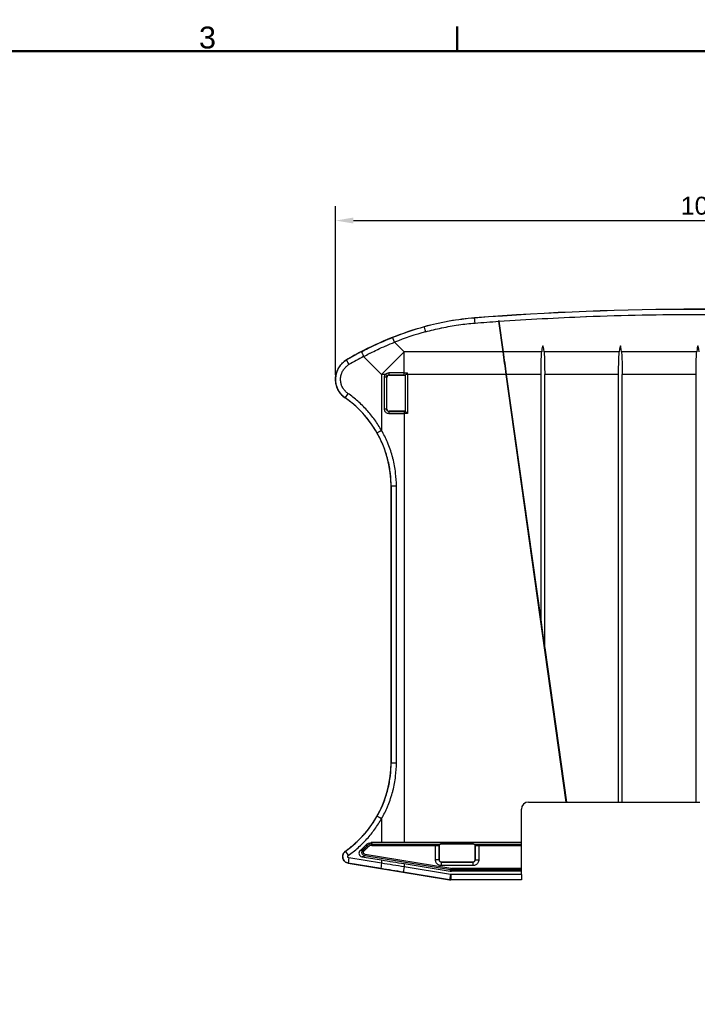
# Model space of a CAD drawing. Header units: millimetres. Extents: x 0 to 420, y 0 to 297.
# Tile 13 of 14: x 219 to 313, y 154 to 291. Entities that reach past the tile are written whole.
import ezdxf

# ---------------------------------------------------------------- set-up
doc = ezdxf.new("R2010")
doc.units = ezdxf.units.MM
doc.layers.get('0').update_dxf_attribs({"lineweight": 25})
for name, color, linetype, lineweight in [('Bordo_0', 7, 'Continuous', 50), ('Bordo_2', 7, 'Continuous', 50), ('Quote(ISO)', 7, 'Continuous', 25), ('Spigoli tangenti visibili(ISO)', 7, 'Continuous', 25)]:
    doc.layers.add(name, color=color, linetype=linetype, lineweight=lineweight)
doc.layers.add('Spigoli visibili(ISO)', color=176, linetype='Continuous', lineweight=25, true_color=0x000080)
doc.styles.add('Bordo_1', font='arial.ttf')
doc.styles.add('Federico-Quote', font='arial.ttf')
doc.dimstyles.new('X.XXX', dxfattribs={"dimtxt": 2.5, "dimasz": 2.5, "dimexe": 2, "dimexo": 0.5, "dimgap": 0.762, "dimtad": 1, "dimdec": 1, "dimrnd": 1e-08, "dimtxsty": 'Federico-Quote', "dimcen": 0.09, "dimdle": 10, "dimclrd": 7, "dimclre": 7, "dimclrt": 7, "dimazin": 2, "dimtfac": 1, "dimtmove": 0, "dimatfit": 3, "dimfxl": 1, "dimtolj": 1, "dimlwd": 25, "dimlwe": 25, "dimarcsym": 0})

# ---------------------------------------------------------------- blocks, each defined once
blk = doc.blocks.new('Borders Bordo di default')
at = {"layer": 'Bordo_0'}
blk.add_line((280, 287), (280, 290.45), dxfattribs=at)
at = {"layer": 'Bordo_0', "flags": 128}
blk.add_lwpolyline([(10, 10), (10, 287), (410, 287), (410, 10), (10, 10)], dxfattribs=at)
at = {"layer": 'Bordo_2', "insert": (244, 287.35), "char_height": 3.05, "attachment_point": 7, "style": 'Bordo_1'}
blk.add_mtext('3', dxfattribs=at)
blk = doc.blocks.new('*D28')
at = {"layer": 'Defpoints', "color": 0, "linetype": 'Continuous', "transparency": 16777216}
for p in [(364.02, 263.42), (263.03, 241.42), (364.02, 241.42)]:
    blk.add_point(p, dxfattribs=at)
at = {"layer": 'Quote(ISO)', "color": 7, "linetype": 'Continuous', "lineweight": 25, "transparency": 16777216}
for p, q in [((263.03, 241.92), (263.03, 265.42)), ((364.02, 241.92), (364.02, 265.42)), ((265.53, 263.42), (361.52, 263.42))]:
    blk.add_line(p, q, dxfattribs=at)
at = {"layer": 'Quote(ISO)', "color": 7, "linetype": 'Continuous', "transparency": 16777216}
for points in [[(265.53, 263.84), (265.53, 263.01), (263.03, 263.42)], [(361.52, 263.84), (361.52, 263.01), (364.02, 263.42)]]:
    blk.add_solid(points, dxfattribs=at)
at = {"layer": 'Quote(ISO)', "color": 7, "linetype": 'Continuous', "lineweight": 25, "transparency": 16777216, "insert": (311.12, 266.74), "char_height": 2.5, "attachment_point": 1, "style": 'Federico-Quote'}
blk.add_mtext('\\A1;101', dxfattribs=at)

msp = doc.modelspace()

# ---------------------------------------------------------------- linework, layer by layer
at = {"layer": 'Spigoli tangenti visibili(ISO)'}
for p, q in [((282.407, 249.839), (282.406, 249.853)), ((275.388, 248.601), (275.384, 248.616)), ((271.258, 246.478), (272.598, 245.138)), ((266.946, 244.49), (269.447, 241.988)), ((286.368, 245.138), (272.598, 245.138)), ((272.598, 242.197), (272.598, 245.138)), ((291.758, 245.138), (286.378, 245.138)), ((302.558, 245.138), (292.084, 245.138)), ((313.358, 245.138), (302.884, 245.138)), ((264.565, 244.005), (264.567, 244.003)), ((269.997, 241.988), (269.447, 241.988)), ((269.447, 241.988), (269.447, 234.173)), ((269.849, 237.135), (269.849, 241.594)), ((270.195, 241.565), (270.165, 241.594)), ((270.165, 237.135), (270.165, 241.594)), ((270.495, 241.865), (270.464, 241.895)), ((272.598, 242.197), (273.052, 242.197)), ((272.598, 241.896), (272.598, 242.197)), ((272.598, 241.896), (272.753, 241.896)), ((272.753, 241.896), (272.753, 236.833)), ((273.052, 241.988), (272.844, 241.988)), ((273.052, 241.988), (273.052, 242.197)), ((286.81, 241.988), (273.052, 241.988)), ((273.052, 241.988), (273.052, 236.533)), ((286.811, 241.987), (286.82, 241.989)), ((291.671, 241.988), (286.82, 241.988)), ((302.471, 241.988), (292.171, 241.988)), ((313.271, 241.988), (302.971, 241.988)), ((264.362, 238.729), (264.364, 238.732)), ((270.165, 237.135), (269.849, 237.135)), ((270.195, 237.164), (270.165, 237.135)), ((270.451, 236.533), (272.598, 236.533)), ((270.495, 236.865), (270.464, 236.834)), ((272.753, 236.833), (272.598, 236.833)), ((272.598, 236.833), (272.598, 236.533)), ((273.052, 236.533), (272.598, 236.533)), ((272.598, 236.533), (272.598, 176.762)), ((270.777, 226.433), (270.771, 226.433)), ((270.777, 187.846), (270.777, 226.433)), ((271.511, 187.846), (271.511, 226.433)), ((270.777, 187.846), (270.771, 187.846)), ((271.511, 187.846), (270.777, 187.846)), ((269.447, 180.106), (269.447, 176.76)), ((264.422, 175.588), (264.42, 175.591)), ((267.008, 175.636), (266.872, 175.783)), ((267.525, 176.133), (267.383, 176.274)), ((268.091, 176.568), (276.959, 176.568)), ((268.091, 176.368), (268.091, 176.568)), ((268.091, 176.368), (276.959, 176.368)), ((276.959, 174.352), (276.959, 176.368)), ((277.459, 174.352), (277.459, 176.356)), ((277.459, 176.356), (277.462, 176.352)), ((277.462, 176.352), (277.462, 176.352)), ((277.462, 176.352), (277.462, 174.356)), ((277.659, 176.556), (277.662, 176.552)), ((282.28, 176.552), (277.662, 176.552)), ((277.662, 176.552), (277.662, 176.552)), ((277.971, 176.578), (277.969, 176.624)), ((281.971, 176.578), (281.973, 176.624)), ((282.28, 176.552), (282.283, 176.556)), ((282.28, 176.552), (282.28, 176.552)), ((282.48, 176.352), (282.483, 176.356)), ((282.48, 174.356), (282.48, 176.352)), ((282.48, 176.352), (282.48, 176.352)), ((282.483, 176.356), (282.483, 174.352)), ((282.983, 176.568), (288.921, 176.568)), ((282.983, 176.368), (282.983, 176.568)), ((282.983, 176.368), (282.983, 174.352)), ((282.983, 176.368), (288.921, 176.368)), ((269.447, 173.888), (264.887, 174.632)), ((267.162, 175.119), (267.13, 174.922)), ((279.04, 172.971), (267.13, 174.922)), ((279.073, 173.169), (267.162, 175.119)), ((269.447, 174.348), (269.447, 173.888)), ((277.459, 174.352), (276.959, 174.352)), ((277.459, 174.352), (277.462, 174.356)), ((277.462, 174.356), (277.462, 174.356)), ((282.48, 174.356), (282.48, 174.356)), ((282.483, 174.352), (282.48, 174.356)), ((282.483, 174.352), (282.983, 174.352)), ((269.373, 173.148), (264.812, 173.892)), ((264.812, 173.892), (264.812, 173.889)), ((272.598, 173.381), (272.476, 172.641)), ((272.598, 173.83), (272.598, 173.381)), ((279.049, 172.324), (272.598, 173.381)), ((277.759, 174.052), (277.762, 174.056)), ((282.183, 174.052), (277.759, 174.052)), ((277.759, 174.052), (277.759, 173.552)), ((282.183, 173.552), (277.759, 173.552)), ((277.762, 174.056), (277.762, 174.056)), ((277.762, 174.056), (282.18, 174.056)), ((279.024, 172.778), (279.04, 172.971)), ((279.073, 173.169), (279.04, 172.971)), ((279.186, 172.765), (279.202, 172.958)), ((288.921, 173.158), (279.202, 173.158)), ((279.202, 173.158), (279.202, 172.958)), ((288.921, 172.958), (279.202, 172.958)), ((282.18, 174.056), (282.18, 174.056)), ((282.183, 174.052), (282.18, 174.056)), ((282.183, 174.052), (282.183, 173.552)), ((278.927, 171.584), (272.476, 172.641)), ((279.049, 172.324), (278.927, 171.584)), ((278.927, 171.584), (278.927, 171.578)), ((288.921, 172.321), (279.089, 172.321)), ((279.089, 172.321), (279.089, 171.571)), ((288.921, 171.571), (279.089, 171.571)), ((279.089, 171.571), (279.089, 171.565))]:
    msp.add_line(p, q, dxfattribs=at)
for centre, radius, start, end in [((255.771, 187.846), 16.394, 312.6228, 315.09873), ((255.771, 187.846), 16.594, 312.6228, 315.09873), ((279.202, 173.958), 0.8, 260.69789, 270.00211)]:
    msp.add_arc(centre, radius, start, end, dxfattribs=at)
for centre, major_axis, ratio, start_param, end_param in [((313.521, -147.17), (398.996, 0), 0.9980598, 1.4927365, 1.6488562), ((285.285, 213.116), (36.904, 0), 0.9981305, 1.6488548, 1.8422923), ((282.465, 249.091), (-0.058, 0.748), 0.0048643, 4.7746183, 6.2744586), ((287.43, 205.425), (44.903, 0), 0.9981168, 1.8422944, 1.9457802), ((275.589, 247.879), (-0.201, 0.723), 0.0167292, 4.7725272, 6.2744575), ((271.258, 246.431), (-0.274, 0.698), 0.0228478, 4.7704805, 6.2744564), ((287.43, 205.474), (44.152, 0), 0.9980526, 1.8423128, 1.9458047), ((287.381, 205.143), (-0.001, 45.084), 0.9981168, 0.4788774, 0.5316924), ((287.334, 205.141), (0, 44.336), 0.9980526, 0.4788554, 0.5316689), ((266.992, 244.49), (-0.346, 0.665), 0.0553621, 0.0087402, 1.5420063), ((272.598, 241.988), (-35.709, -35.709), 0.0441511, 4.6682666, 4.7565114), ((286.373, 245.138), (0.0049, 0.00069), 0.0623806, 3.2063957, 6.2831853), ((264.948, 243.357), (-0.381, 0.646), 0.0537677, 0.0087393, 1.539121), ((269.865, 241.594), (0.3, 0), 0.00001, 0.0251135, 1.625298), ((270.012, 241.988), (0.227, -0.196), 0.0337578, 4.6734305, 6.2462391), ((270.465, 241.594), (0.018, -0.3), 0.9973012, 3.0830428, 3.9380296), ((272.598, 240.876), (50.488, 0), 0.0261769, 1.5707963, 1.6133155), ((270.464, 242.195), (0, -0.3), 0.0424918, 4.7082198, 6.2569817), ((272.598, 240.582), (50.188, 0), 0.0261769, 1.5707963, 1.6133155), ((264.793, 239.346), (-0.429, -0.615), 0.0511825, 4.7481266, 6.2744484), ((270.464, 236.534), (0, 0.3), 0.0424959, 0.0262042, 1.5708552), ((272.598, 238.147), (-50.183, 0), 0.0261769, 1.5282727, 1.5707963), ((269.494, 234.173), (-0.653, -0.369), 0.0307051, 4.7667286, 6.2744539), ((271.527, 226.433), (-0.75, 0), 0.00001, 4.7043721, 6.2154843), ((269.494, 180.106), (-0.653, 0.369), 0.0307061, 0.0087292, 1.5164711), ((264.855, 174.976), (-0.432, 0.613), 0.0510124, 0.0087382, 1.5348463), ((268.091, 175.568), (0.923, 0.383), 0.9999929, 1.1772603, 1.964337), ((268.091, 175.57), (0.74, 0.302), 0.9987232, 1.182319, 1.9704306), ((276.959, 176.368), (0, 0.2), 0.00001, 0.0162412, 1.5707965), ((277.659, 176.356), (0.141, 0.141), 0.9996955, 0.7855505, 2.3560422), ((277.662, 176.353), (0.153, -0.129), 0.9997533, 2.2713059, 3.8438675), ((282.28, 176.353), (0.148, 0.135), 0.999685, 5.5427509, 7.1152158), ((282.283, 176.356), (-0.141, 0.141), 0.9996955, 3.9271373, 5.497647), ((264.934, 174.632), (-0.121, -0.74), 0.0615669, 4.7224485, 6.2744423), ((-9505.034, 1781.451), (9779.438, -1601.444), 0.0174524, 6.246271, 6.2466477), ((-9505.034, 1781.451), (9779.438, -1601.444), 0.0174524, 6.2466477, 6.2473651), ((277.759, 174.352), (0.216, 0.209), 0.9985396, 2.3718119, 3.9421237), ((277.762, 174.356), (0.214, 0.211), 0.9985718, 2.3648974, 3.9352548), ((282.18, 174.356), (0.211, -0.214), 0.9985718, 5.5064901, 7.0768474), ((282.183, 174.352), (-0.209, 0.216), 0.9985396, 2.3718119, 3.9421237), ((269.494, 173.888), (-0.121, -0.74), 0.0615669, 4.7224366, 6.2744421), ((272.404, 172.201), (-50.402, 8.254), 0.0087265, 4.712387, 4.7739949), ((272.526, 172.941), (-51.142, 8.25), 0.0086004, 4.712387, 4.7740184), ((279.202, 173.958), (-0.997, 0.081), 0.9998467, 1.4896509, 1.6519417), ((279.089, 172.571), (-0.997, 0.081), 0.9999617, 1.4896416, 1.651951), ((279.081, 172.472), (0.194, -0.015), 0.7761406, 4.6044336, 4.8135477)]:
    msp.add_ellipse(centre, major_axis=major_axis, ratio=ratio, start_param=start_param, end_param=end_param, dxfattribs=at)
for points, knots in [([(285.781, 249.383), (289.817, 249.664), (293.855, 249.884), (297.896, 250.042), (297.924, 250.043), (297.952, 250.044), (297.98, 250.045), (303.154, 250.247), (308.334, 250.348), (313.514, 250.348), (318.699, 250.348), (323.883, 250.247), (329.062, 250.045), (329.085, 250.044), (329.109, 250.043), (329.132, 250.042), (333.178, 249.884), (337.221, 249.664), (341.261, 249.383)], [0.05346831, 0.05346831, 0.05346831, 0.05346831, 0.24865329, 0.24865329, 0.24865329, 0.25, 0.25, 0.25, 0.49989306, 0.49989306, 0.49989306, 0.75, 0.75, 0.75, 0.75113277, 0.75113277, 0.75113277, 0.9465296, 0.9465296, 0.9465296, 0.9465296]), ([(275.589, 247.926), (276.32, 248.129), (277.056, 248.309), (277.798, 248.465), (277.816, 248.469), (277.835, 248.473), (277.853, 248.477), (278.614, 248.636), (279.38, 248.771), (280.149, 248.882), (280.163, 248.884), (280.178, 248.886), (280.192, 248.888), (280.947, 248.995), (281.704, 249.078), (282.465, 249.138)], [0, 0, 0, 0, 0.3252014, 0.3252014, 0.3252014, 0.3333333, 0.3333333, 0.3333333, 0.6666667, 0.6666667, 0.6666667, 0.6729379, 0.6729379, 0.6729379, 1, 1, 1, 1]), ([(266.646, 245.155), (266.942, 245.309), (267.254, 245.467), (267.583, 245.629), (267.911, 245.79), (268.255, 245.954), (268.616, 246.12), (268.977, 246.286), (269.355, 246.454), (269.749, 246.623), (270.143, 246.791), (270.555, 246.96), (270.984, 247.129)], [0, 0, 0, 0, 0.25, 0.25, 0.25, 0.5, 0.5, 0.5, 0.75, 0.75, 0.75, 1, 1, 1, 1]), ([(266.946, 244.49), (267.198, 244.623), (267.462, 244.758), (267.738, 244.897), (267.784, 244.92), (267.83, 244.943), (267.877, 244.966), (268.186, 245.119), (268.508, 245.275), (268.846, 245.433), (268.865, 245.442), (268.885, 245.451), (268.905, 245.461), (269.263, 245.628), (269.639, 245.797), (270.031, 245.967), (270.044, 245.972), (270.057, 245.978), (270.07, 245.984), (270.45, 246.148), (270.846, 246.313), (271.258, 246.478)], [0, 0, 0, 0, 0.2142518, 0.2142518, 0.2142518, 0.25, 0.25, 0.25, 0.4862533, 0.4862533, 0.4862533, 0.5, 0.5, 0.5, 0.75, 0.75, 0.75, 0.7582532, 0.7582532, 0.7582532, 1, 1, 1, 1]), ([(264.364, 238.732), (264.173, 238.865), (263.822, 239.173), (263.411, 239.74), (263.134, 240.384), (263.006, 241.073), (263.033, 241.773), (263.213, 242.449), (263.538, 243.07), (263.992, 243.604), (264.366, 243.885), (264.567, 244.003)], [0.00000001, 0.00000001, 0.00000001, 0.00000001, 0.11111111, 0.22222222, 0.33333333, 0.44444444, 0.55555556, 0.66666667, 0.77777778, 0.88888889, 1, 1, 1, 1]), ([(264.747, 239.346), (264.624, 239.432), (264.511, 239.528), (264.408, 239.633), (264.389, 239.653), (264.369, 239.673), (264.35, 239.694), (264.245, 239.81), (264.15, 239.937), (264.069, 240.071), (264.059, 240.088), (264.049, 240.105), (264.039, 240.122), (263.957, 240.267), (263.89, 240.419), (263.84, 240.577), (263.836, 240.587), (263.833, 240.598), (263.83, 240.608), (263.779, 240.775), (263.747, 240.947), (263.734, 241.121), (263.72, 241.3), (263.727, 241.48), (263.753, 241.657), (263.754, 241.663), (263.755, 241.669), (263.756, 241.675), (263.783, 241.844), (263.828, 242.01), (263.89, 242.169), (263.895, 242.182), (263.9, 242.196), (263.906, 242.209), (263.968, 242.359), (264.045, 242.503), (264.136, 242.637), (264.149, 242.656), (264.162, 242.675), (264.175, 242.694), (264.265, 242.819), (264.367, 242.936), (264.479, 243.04), (264.502, 243.062), (264.525, 243.083), (264.549, 243.104), (264.658, 243.198), (264.775, 243.282), (264.901, 243.357)], [0, 0, 0, 0, 0.0932138, 0.0932138, 0.0932138, 0.1111111, 0.1111111, 0.1111111, 0.2098633, 0.2098633, 0.2098633, 0.2222222, 0.2222222, 0.2222222, 0.3263294, 0.3263294, 0.3263294, 0.3333333, 0.3333333, 0.3333333, 0.4428093, 0.4428093, 0.4428093, 0.5555556, 0.5555556, 0.5555556, 0.5592789, 0.5592789, 0.5592789, 0.6666667, 0.6666667, 0.6666667, 0.6757651, 0.6757651, 0.6757651, 0.7777778, 0.7777778, 0.7777778, 0.7922305, 0.7922305, 0.7922305, 0.8888889, 0.8888889, 0.8888889, 0.9089077, 0.9089077, 0.9089077, 1, 1, 1, 1]), ([(270.165, 241.594), (270.165, 241.618), (270.168, 241.642), (270.173, 241.665), (270.179, 241.688), (270.187, 241.711), (270.198, 241.732), (270.209, 241.753), (270.223, 241.773), (270.238, 241.791)], [0.00000055, 0.00000055, 0.00000055, 0.00000055, 0.33333333, 0.33333333, 0.33333333, 0.66666667, 0.66666667, 0.66666667, 1, 1, 1, 1]), ([(269.447, 234.173), (269.158, 234.685), (268.527, 235.671), (267.412, 237.046), (266.15, 238.287), (265.229, 239.01), (264.747, 239.346)], [0, 0, 0, 0, 0.25, 0.5, 0.75, 0.99999999, 0.99999999, 0.99999999, 0.99999999]), ([(270.464, 236.834), (270.433, 236.834), (270.401, 236.839), (270.371, 236.849), (270.342, 236.859), (270.313, 236.873), (270.288, 236.892), (270.263, 236.91), (270.24, 236.933), (270.222, 236.959), (270.204, 236.984), (270.189, 237.012), (270.18, 237.042), (270.17, 237.072), (270.165, 237.103), (270.165, 237.135)], [0.00000016, 0.00000016, 0.00000016, 0.00000016, 0.2, 0.2, 0.2, 0.4, 0.4, 0.4, 0.6, 0.6, 0.6, 0.8, 0.8, 0.8, 1, 1, 1, 1]), ([(270.777, 226.433), (270.777, 226.994), (270.746, 227.58), (270.674, 228.193), (270.601, 228.807), (270.487, 229.447), (270.325, 230.089), (270.164, 230.732), (269.955, 231.377), (269.706, 232), (269.457, 232.623), (269.169, 233.224), (268.841, 233.805)], [0, 0, 0, 0, 0.25, 0.25, 0.25, 0.5, 0.5, 0.5, 0.75, 0.75, 0.75, 1, 1, 1, 1]), ([(271.511, 226.433), (271.511, 227.016), (271.479, 227.62), (271.404, 228.252), (271.403, 228.262), (271.402, 228.271), (271.401, 228.281), (271.323, 228.924), (271.201, 229.597), (271.029, 230.273), (271.019, 230.311), (271.009, 230.349), (270.999, 230.387), (270.831, 231.025), (270.619, 231.663), (270.369, 232.28), (270.335, 232.365), (270.3, 232.449), (270.264, 232.533), (270.024, 233.096), (269.753, 233.641), (269.447, 234.173)], [0, 0, 0, 0, 0.2462415, 0.2462415, 0.2462415, 0.25, 0.25, 0.25, 0.5, 0.5, 0.5, 0.5141619, 0.5141619, 0.5141619, 0.75, 0.75, 0.75, 0.7825082, 0.7825082, 0.7825082, 1, 1, 1, 1]), ([(268.841, 180.474), (269.167, 181.052), (269.454, 181.65), (269.703, 182.27), (269.951, 182.89), (270.159, 183.532), (270.321, 184.173), (270.483, 184.814), (270.599, 185.454), (270.672, 186.07), (270.745, 186.686), (270.777, 187.278), (270.777, 187.846)], [0.00000003, 0.00000003, 0.00000003, 0.00000003, 0.25, 0.25, 0.25, 0.5, 0.5, 0.5, 0.75, 0.75, 0.75, 1, 1, 1, 1]), ([(269.447, 180.106), (269.751, 180.636), (270.022, 181.178), (270.261, 181.739), (270.296, 181.822), (270.331, 181.906), (270.365, 181.99), (270.615, 182.605), (270.828, 183.242), (270.996, 183.88), (271.006, 183.916), (271.015, 183.953), (271.025, 183.989), (271.197, 184.663), (271.32, 185.336), (271.399, 185.981), (271.4, 185.994), (271.402, 186.007), (271.403, 186.02), (271.479, 186.652), (271.511, 187.258), (271.511, 187.846)], [0, 0, 0, 0, 0.2176985, 0.2176985, 0.2176985, 0.25, 0.25, 0.25, 0.4865071, 0.4865071, 0.4865071, 0.5, 0.5, 0.5, 0.75, 0.75, 0.75, 0.754923, 0.754923, 0.754923, 1, 1, 1, 1]), ([(264.422, 175.588), (264.864, 175.9), (265.289, 176.235), (265.696, 176.594), (265.705, 176.601), (265.713, 176.609), (265.722, 176.617), (266.136, 176.984), (266.531, 177.374), (266.903, 177.785), (266.92, 177.804), (266.938, 177.824), (266.955, 177.843), (267.307, 178.237), (267.639, 178.649), (267.947, 179.077), (267.985, 179.129), (268.021, 179.181), (268.058, 179.233), (268.339, 179.634), (268.601, 180.048), (268.841, 180.474)], [0, 0, 0, 0, 0.24469125, 0.24469125, 0.24469125, 0.25, 0.25, 0.25, 0.5, 0.5, 0.5, 0.5116867, 0.5116867, 0.5116867, 0.75, 0.75, 0.75, 0.7786943, 0.7786943, 0.7786943, 0.99999489, 0.99999489, 0.99999489, 0.99999489]), ([(264.808, 174.976), (265.284, 175.311), (266.192, 176.03), (267.437, 177.261), (268.537, 178.623), (269.161, 179.599), (269.447, 180.106)], [0, 0, 0, 0, 0.25, 0.5, 0.75, 0.99999998, 0.99999998, 0.99999998, 0.99999998]), ([(264.812, 173.892), (264.721, 173.907), (264.543, 173.964), (264.312, 174.124), (264.137, 174.345), (264.035, 174.606), (264.013, 174.886), (264.073, 175.161), (264.211, 175.405), (264.346, 175.535), (264.422, 175.588)], [0, 0, 0, 0, 0.125, 0.25, 0.375, 0.5, 0.625, 0.75, 0.875, 0.99997215, 0.99997215, 0.99997215, 0.99997215]), ([(266.462, 175.668), (266.494, 175.677), (266.526, 175.686), (266.559, 175.695), (266.566, 175.697), (266.572, 175.699), (266.579, 175.7), (266.588, 175.703), (266.596, 175.705), (266.604, 175.707)], [0, 0, 0, 0, 0.25, 0.25, 0.25, 0.30274476, 0.30274476, 0.30274476, 0.36549209, 0.36549209, 0.36549209, 0.36549209]), ([(266.604, 175.707), (266.622, 175.712), (266.64, 175.717), (266.658, 175.722), (266.677, 175.728), (266.696, 175.733), (266.716, 175.739), (266.731, 175.743), (266.746, 175.747), (266.762, 175.752), (266.795, 175.761), (266.828, 175.77), (266.863, 175.78), (266.866, 175.781), (266.869, 175.782), (266.872, 175.783)], [0.36549209, 0.36549209, 0.36549209, 0.36549209, 0.5, 0.5, 0.5, 0.64053941, 0.64053941, 0.64053941, 0.75, 0.75, 0.75, 0.97867993, 0.97867993, 0.97867993, 1, 1, 1, 1]), ([(267.162, 175.119), (267.13, 175.125), (267.1, 175.135), (267.072, 175.149), (267.07, 175.15), (267.069, 175.151), (267.067, 175.152), (267.041, 175.166), (267.016, 175.185), (266.995, 175.206), (266.993, 175.209), (266.991, 175.211), (266.989, 175.213), (266.97, 175.235), (266.953, 175.259), (266.941, 175.285), (266.939, 175.289), (266.937, 175.293), (266.935, 175.297), (266.924, 175.322), (266.917, 175.349), (266.913, 175.376), (266.913, 175.382), (266.912, 175.388), (266.912, 175.394), (266.91, 175.42), (266.911, 175.446), (266.916, 175.471), (266.918, 175.479), (266.919, 175.486), (266.921, 175.493), (266.928, 175.517), (266.937, 175.54), (266.949, 175.561), (266.953, 175.569), (266.958, 175.576), (266.963, 175.584), (266.975, 175.602), (266.99, 175.62), (267.008, 175.636)], [0, 0, 0, 0, 0.14285714, 0.14285714, 0.14285714, 0.15046314, 0.15046314, 0.15046314, 0.28571429, 0.28571429, 0.28571429, 0.29962422, 0.29962422, 0.29962422, 0.42857143, 0.42857143, 0.42857143, 0.4489171, 0.4489171, 0.4489171, 0.57142857, 0.57142857, 0.57142857, 0.59821778, 0.59821778, 0.59821778, 0.71428571, 0.71428571, 0.71428571, 0.74743025, 0.74743025, 0.74743025, 0.85714286, 0.85714286, 0.85714286, 0.89728419, 0.89728419, 0.89728419, 1, 1, 1, 1]), ([(267.301, 176.46), (267.307, 176.446), (267.314, 176.431), (267.32, 176.417), (267.323, 176.41), (267.326, 176.403), (267.329, 176.396)], [0, 0, 0, 0, 0.25, 0.25, 0.25, 0.36794955, 0.36794955, 0.36794955, 0.36794955]), ([(267.329, 176.396), (267.333, 176.388), (267.336, 176.38), (267.34, 176.372), (267.347, 176.357), (267.354, 176.341), (267.361, 176.325), (267.368, 176.308), (267.375, 176.291), (267.383, 176.274)], [0.36794955, 0.36794955, 0.36794955, 0.36794955, 0.5, 0.5, 0.5, 0.75, 0.75, 0.75, 1, 1, 1, 1]), ([(268.012, 176.758), (268.018, 176.744), (268.024, 176.729), (268.031, 176.714), (268.034, 176.707), (268.037, 176.699), (268.04, 176.692)], [0, 0, 0, 0, 0.25, 0.25, 0.25, 0.37070156, 0.37070156, 0.37070156, 0.37070156]), ([(268.04, 176.692), (268.043, 176.684), (268.046, 176.676), (268.05, 176.668), (268.056, 176.652), (268.063, 176.636), (268.07, 176.62), (268.071, 176.617), (268.072, 176.614), (268.074, 176.611), (268.079, 176.597), (268.085, 176.583), (268.091, 176.568)], [0.37070156, 0.37070156, 0.37070156, 0.37070156, 0.5, 0.5, 0.5, 0.75, 0.75, 0.75, 0.79445446, 0.79445446, 0.79445446, 1, 1, 1, 1]), ([(276.959, 176.368), (277.009, 176.368), (277.058, 176.368), (277.106, 176.367), (277.155, 176.367), (277.202, 176.367), (277.245, 176.366), (277.246, 176.366), (277.248, 176.366), (277.25, 176.366), (277.29, 176.365), (277.326, 176.364), (277.356, 176.363), (277.358, 176.363), (277.359, 176.363), (277.36, 176.363), (277.39, 176.362), (277.413, 176.361), (277.43, 176.36), (277.431, 176.36), (277.431, 176.36), (277.432, 176.36), (277.448, 176.359), (277.457, 176.357), (277.458, 176.356), (277.459, 176.356), (277.459, 176.356), (277.459, 176.356)], [0, 0, 0, 0, 0.1923077, 0.1923077, 0.1923077, 0.3923331, 0.3923331, 0.3923331, 0.4, 0.4, 0.4, 0.5923576, 0.5923576, 0.5923576, 0.6, 0.6, 0.6, 0.7923753, 0.7923753, 0.7923753, 0.8, 0.8, 0.8, 0.9924709, 0.9924709, 0.9924709, 1, 1, 1, 1]), ([(282.483, 176.356), (282.484, 176.357), (282.493, 176.359), (282.51, 176.36), (282.511, 176.36), (282.512, 176.36), (282.512, 176.36), (282.529, 176.361), (282.552, 176.362), (282.582, 176.363), (282.583, 176.363), (282.585, 176.363), (282.586, 176.363), (282.616, 176.364), (282.652, 176.365), (282.692, 176.366), (282.694, 176.366), (282.696, 176.366), (282.698, 176.366), (282.739, 176.366), (282.783, 176.367), (282.83, 176.367), (282.832, 176.367), (282.835, 176.367), (282.837, 176.367), (282.884, 176.368), (282.934, 176.368), (282.983, 176.368)], [0.00000002, 0.00000002, 0.00000002, 0.00000002, 0.2, 0.2, 0.2, 0.20953236, 0.20953236, 0.20953236, 0.4, 0.4, 0.4, 0.4095658, 0.4095658, 0.4095658, 0.6, 0.6, 0.6, 0.60961212, 0.60961212, 0.60961212, 0.8, 0.8, 0.8, 0.8096472, 0.8096472, 0.8096472, 1, 1, 1, 1]), ([(264.887, 174.632), (264.879, 174.634), (264.871, 174.636), (264.863, 174.638), (264.853, 174.641), (264.843, 174.645), (264.834, 174.649), (264.826, 174.653), (264.819, 174.657), (264.812, 174.662), (264.803, 174.668), (264.795, 174.674), (264.788, 174.681), (264.781, 174.687), (264.775, 174.693), (264.77, 174.7), (264.764, 174.708), (264.758, 174.716), (264.753, 174.725), (264.748, 174.733), (264.744, 174.741), (264.741, 174.749), (264.737, 174.758), (264.734, 174.768), (264.732, 174.778), (264.73, 174.786), (264.729, 174.795), (264.728, 174.804), (264.727, 174.814), (264.727, 174.824), (264.728, 174.833), (264.728, 174.843), (264.73, 174.852), (264.732, 174.861), (264.734, 174.87), (264.736, 174.879), (264.74, 174.888), (264.743, 174.897), (264.747, 174.906), (264.752, 174.914), (264.757, 174.922), (264.762, 174.93), (264.768, 174.937), (264.773, 174.945), (264.78, 174.952), (264.787, 174.959), (264.793, 174.965), (264.8, 174.97), (264.808, 174.976)], [0.0000001, 0.0000001, 0.0000001, 0.0000001, 0.05363367, 0.05363367, 0.05363367, 0.125, 0.125, 0.125, 0.18110448, 0.18110448, 0.18110448, 0.25, 0.25, 0.25, 0.30729074, 0.30729074, 0.30729074, 0.375, 0.375, 0.375, 0.43376472, 0.43376472, 0.43376472, 0.5, 0.5, 0.5, 0.56016415, 0.56016415, 0.56016415, 0.625, 0.625, 0.625, 0.68663699, 0.68663699, 0.68663699, 0.75, 0.75, 0.75, 0.81282785, 0.81282785, 0.81282785, 0.875, 0.875, 0.875, 0.94027407, 0.94027407, 0.94027407, 1, 1, 1, 1])]:
    msp.add_open_spline(points, degree=3, knots=knots, dxfattribs=at)
for points in [[(282.465, 249.138), (283.567, 249.224), (284.669, 249.305), (285.771, 249.382)], [(269.849, 241.594), (269.849, 241.643), (269.86, 241.736), (269.911, 241.873), (269.964, 241.951), (269.997, 241.988)], [(269.997, 241.988), (270.035, 242.032), (270.121, 242.107), (270.28, 242.179), (270.392, 242.196), (270.451, 242.196)], [(268.841, 233.805), (268.567, 234.291), (267.963, 235.234), (266.902, 236.541), (265.702, 237.722), (264.822, 238.412), (264.364, 238.732)], [(270.451, 236.534), (270.386, 236.534), (270.262, 236.555), (270.09, 236.642), (269.955, 236.777), (269.869, 236.947), (269.849, 237.07), (269.849, 237.135)], [(267.13, 174.922), (267.078, 174.93), (266.975, 174.965), (266.846, 175.061), (266.753, 175.194), (266.707, 175.349), (266.711, 175.51), (266.767, 175.662), (266.833, 175.747), (266.872, 175.783)], [(276.959, 176.568), (277.034, 176.568), (277.175, 176.568), (277.373, 176.566), (277.53, 176.563), (277.632, 176.56), (277.657, 176.557), (277.659, 176.556)], [(282.283, 176.556), (282.285, 176.557), (282.31, 176.56), (282.412, 176.563), (282.569, 176.566), (282.766, 176.568), (282.908, 176.568), (282.983, 176.568)], [(277.759, 173.552), (277.687, 173.552), (277.549, 173.571), (277.354, 173.651), (277.187, 173.78), (277.058, 173.948), (276.977, 174.144), (276.959, 174.281), (276.959, 174.352)], [(282.983, 174.352), (282.983, 174.281), (282.965, 174.143), (282.884, 173.948), (282.756, 173.78), (282.588, 173.651), (282.392, 173.571), (282.255, 173.552), (282.183, 173.552)]]:
    msp.add_open_spline(points, degree=3, dxfattribs=at)
at = {"layer": 'Spigoli visibili(ISO)'}
for p, q in [((286.368, 245.138), (285.771, 249.382)), ((285.781, 249.383), (286.378, 245.139)), ((266.37, 245.015), (266.37, 245.027)), ((270.195, 237.164), (270.195, 241.565)), ((270.495, 241.865), (271.321, 241.865)), ((271.321, 241.865), (272.721, 241.865)), ((272.721, 241.865), (272.753, 241.896)), ((272.721, 241.865), (272.721, 236.865)), ((295.183, 182.415), (286.811, 241.987)), ((286.82, 241.988), (291.671, 207.475)), ((291.671, 207.475), (291.671, 241.988)), ((292.171, 203.917), (292.171, 241.988)), ((302.471, 182.415), (302.471, 241.988)), ((302.971, 182.415), (302.971, 241.988)), ((313.271, 182.415), (313.271, 241.988)), ((272.721, 236.865), (270.495, 236.865)), ((272.721, 236.865), (272.753, 236.833)), ((273.052, 236.533), (272.753, 236.833)), ((270.771, 226.433), (270.771, 187.846)), ((291.674, 207.419), (292.168, 203.902)), ((292.171, 203.917), (295.193, 182.415)), ((288.921, 176.762), (288.921, 181.415)), ((289.921, 182.415), (295.183, 182.415)), ((295.183, 182.415), (295.193, 182.415)), ((295.193, 182.415), (302.471, 182.415)), ((302.471, 182.415), (302.971, 182.415)), ((302.971, 182.415), (313.271, 182.415)), ((313.271, 182.415), (313.771, 182.415)), ((269.447, 176.76), (268.012, 176.758)), ((288.921, 176.762), (272.598, 176.762)), ((277.462, 176.352), (277.462, 174.356)), ((282.28, 176.552), (277.662, 176.552)), ((277.67, 176.619), (277.67, 176.583)), ((281.973, 176.624), (277.969, 176.624)), ((277.971, 176.578), (281.971, 176.578)), ((282.271, 176.583), (282.272, 176.619)), ((282.48, 174.356), (282.48, 176.352)), ((288.921, 176.568), (288.921, 176.762)), ((288.921, 176.368), (288.921, 176.568)), ((288.921, 173.158), (288.921, 176.368)), ((266.71, 174.799), (269.447, 174.348)), ((264.812, 173.889), (278.927, 171.578)), ((272.598, 173.83), (279.024, 172.778)), ((277.762, 174.056), (282.18, 174.056)), ((288.921, 172.958), (288.921, 173.158)), ((288.921, 172.765), (288.921, 172.958)), ((288.921, 171.565), (279.089, 171.565)), ((288.921, 172.765), (279.186, 172.765)), ((288.921, 172.321), (288.921, 172.765)), ((288.921, 172.321), (288.921, 171.571)), ((288.921, 171.565), (288.921, 171.571))]:
    msp.add_line(p, q, dxfattribs=at)
for centre, radius, start, end in [((313.521, -148.935), 400, 85.5386, 94.4614), ((285.284, 212.965), 37, 94.4614, 105.51937), ((287.425, 205.256), 45, 105.51937, 117.89707), ((287.425, 205.256), 44.99, 117.90413, 120.5382), ((266.16, 241.302), 3.139, 120.5382, 235.05866), ((255.771, 226.433), 15, 0, 55.05866), ((255.771, 187.846), 15, 305.21373, 0), ((289.921, 181.415), 1, 90, 180), ((279.186, 173.764), 1, 260.7, 270)]:
    msp.add_arc(centre, radius, start, end, dxfattribs=at)
for centre, major_axis, ratio, start_param, end_param in [((285.776, 249.382), (0.00493, 0.0005), 0.0732824, 3.2092677, 4.4448899), ((285.777, 249.369), (-0.014, 0.236), 0.0209761, 1.5147698, 1.5154039), ((285.776, 249.382), (0.00493, 0.0005), 0.0732824, 4.4448899, 6.2860564), ((291.921, 241.431), (0, -4.533), 0.0625, 2.5281787, 3.7550066), ((302.721, 241.431), (0, -4.533), 0.0625, 2.5281787, 3.7550066), ((313.521, 241.431), (0, -4.533), 0.0625, 2.5281787, 3.7550066), ((270.495, 241.564), (-0.212, 0.212), 0.999315, 5.4981298, 7.0682409), ((270.495, 237.165), (-0.212, -0.212), 0.999315, 5.4981298, 7.0682409), ((266.791, 175.292), (0.037, -0.499), 0.9982378, 3.7879156, 6.0460747), ((255.774, 187.87), (0.003, 16.235), 0.998052, 3.8620754, 3.9332309), ((272.598, 175.88), (-50.492, 0), 0.0174567, 4.712389, 4.7748173), ((277.97, 176.619), (0.3, 0), 0.017463, 1.5719392, 3.1420503), ((277.971, 176.583), (-0.3, 0), 0.0174471, 0.0004568, 1.5705679), ((281.971, 176.583), (0.3, 0), 0.0174471, 4.7126174, 6.2827285), ((281.972, 176.619), (0.3, 0), 0.017463, 6.2827277, 7.8528388), ((272.744, 174.723), (-51.176, 8.38), 0.0174556, 1.5091956, 1.5707942)]:
    msp.add_ellipse(centre, major_axis=major_axis, ratio=ratio, start_param=start_param, end_param=end_param, dxfattribs=at)
for points, knots in [([(285.771, 249.382), (285.771, 249.383), (285.771, 249.384), (285.771, 249.387), (285.771, 249.389), (285.771, 249.392), (285.771, 249.393), (285.771, 249.395), (285.771, 249.395), (285.77, 249.396), (285.77, 249.397), (285.77, 249.397), (285.77, 249.397), (285.77, 249.397), (285.77, 249.397), (285.77, 249.397), (285.77, 249.398), (285.77, 249.398), (285.77, 249.398), (285.769, 249.42), (285.768, 249.439), (285.767, 249.463), (285.767, 249.47), (285.767, 249.478), (285.768, 249.482), (285.768, 249.485), (285.768, 249.486), (285.769, 249.486), (285.769, 249.487), (285.769, 249.487), (285.769, 249.487), (285.769, 249.487), (285.77, 249.487), (285.77, 249.487), (285.77, 249.487), (285.77, 249.487), (285.77, 249.487), (285.77, 249.487), (285.77, 249.487), (285.77, 249.487), (285.77, 249.487), (285.77, 249.487), (285.77, 249.487), (285.77, 249.487), (285.77, 249.487), (285.77, 249.487), (285.77, 249.487), (285.77, 249.487), (285.77, 249.487), (285.771, 249.487), (285.771, 249.487), (285.771, 249.486), (285.771, 249.486), (285.771, 249.486), (285.772, 249.485), (285.772, 249.484), (285.772, 249.483), (285.774, 249.477), (285.775, 249.47), (285.778, 249.447), (285.779, 249.418), (285.781, 249.383)], [-0.020936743, -0.020936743, -0.020936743, -0.020936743, -0.020806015, -0.020806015, -0.020468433, -0.020468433, -0.020299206, -0.020299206, -0.02021446, -0.02021446, -0.020172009, -0.020172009, -0.020150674, -0.020150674, -0.020139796, -0.020139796, -0.020133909, -0.020133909, -0.020129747, -0.020129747, -0.016734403, -0.016734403, -0.014739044, -0.014739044, -0.013839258, -0.013839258, -0.01359054, -0.01359054, -0.013497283, -0.013497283, -0.013452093, -0.013452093, -0.013425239, -0.013425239, -0.013407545, -0.013407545, -0.013397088, -0.013397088, -0.0133947, -0.0133947, -0.013393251, -0.013393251, -0.013391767, -0.013391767, -0.013365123, -0.013365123, -0.013338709, -0.013338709, -0.013306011, -0.013306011, -0.013255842, -0.013255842, -0.013166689, -0.013166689, -0.012977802, -0.012977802, -0.012639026, -0.012639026, -0.010777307, -0.010777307, -0.00001626, -0.00001626, -0.00001626, -0.00001626]), ([(286.81, 241.988), (286.737, 242.513), (286.663, 243.038), (286.515, 244.088), (286.442, 244.613), (286.368, 245.137)], [0.00005825, 0.00005825, 0.00005825, 0.00005825, 0.15915861, 0.15915861, 0.31830418, 0.31830418, 0.31830418, 0.31830418]), ([(286.378, 245.138), (286.451, 244.614), (286.525, 244.089), (286.673, 243.039), (286.747, 242.514), (286.82, 241.989)], [0.00006165, 0.00006165, 0.00006165, 0.00006165, 0.15915547, 0.15915547, 0.31830637, 0.31830637, 0.31830637, 0.31830637]), ([(291.671, 241.988), (291.671, 242.425), (291.674, 242.906), (291.691, 243.868), (291.705, 244.348), (291.738, 244.895), (291.747, 245.016), (291.758, 245.138)], [-1.10575113, -1.10575113, -1.10575113, -1.10575113, -0.97452248, -0.97452248, -0.84329383, -0.84329383, -0.80986486, -0.80986486, -0.80986486, -0.80986486]), ([(292.084, 245.138), (292.095, 245.016), (292.103, 244.895), (292.137, 244.348), (292.151, 243.868), (292.168, 242.906), (292.171, 242.425), (292.171, 241.988)], [-0.66446998, -0.66446998, -0.66446998, -0.66446998, -0.63104101, -0.63104101, -0.49981236, -0.49981236, -0.36858371, -0.36858371, -0.36858371, -0.36858371]), ([(302.471, 241.988), (302.471, 242.425), (302.474, 242.906), (302.491, 243.868), (302.505, 244.348), (302.538, 244.895), (302.547, 245.016), (302.558, 245.138)], [-1.10575113, -1.10575113, -1.10575113, -1.10575113, -0.97452248, -0.97452248, -0.84329383, -0.84329383, -0.80986486, -0.80986486, -0.80986486, -0.80986486]), ([(302.884, 245.138), (302.895, 245.016), (302.903, 244.895), (302.937, 244.348), (302.951, 243.868), (302.968, 242.906), (302.971, 242.425), (302.971, 241.988)], [-0.66446998, -0.66446998, -0.66446998, -0.66446998, -0.63104101, -0.63104101, -0.49981236, -0.49981236, -0.36858371, -0.36858371, -0.36858371, -0.36858371]), ([(313.271, 241.988), (313.271, 242.425), (313.274, 242.906), (313.291, 243.868), (313.305, 244.348), (313.338, 244.895), (313.347, 245.016), (313.358, 245.138)], [-1.10575113, -1.10575113, -1.10575113, -1.10575113, -0.97452248, -0.97452248, -0.84329383, -0.84329383, -0.80986486, -0.80986486, -0.80986486, -0.80986486]), ([(272.753, 241.896), (272.753, 241.897), (272.756, 241.899), (272.765, 241.909), (272.772, 241.916), (272.797, 241.94), (272.82, 241.964), (272.844, 241.988), (272.844, 241.988), (272.844, 241.988)], [-0.176101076, -0.176101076, -0.176101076, -0.176101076, -0.169948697, -0.169948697, -0.16379381, -0.16379381, -0.151484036, -0.151484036, -0.151428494, -0.151428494, -0.151428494, -0.151428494]), ([(273.052, 242.197), (273.052, 242.197), (273.052, 242.197), (273.048, 242.193), (272.999, 242.144), (272.906, 242.05), (272.873, 242.017), (272.844, 241.988)], [-0.04283626, -0.04283626, -0.04283626, -0.04283626, -0.041014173, -0.041014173, -0.014967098, -0.014967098, 0, 0, 0, 0]), ([(291.671, 207.475), (291.671, 207.475), (291.671, 207.474), (291.672, 207.471), (291.672, 207.467), (291.672, 207.463), (291.672, 207.462), (291.672, 207.46), (291.672, 207.459), (291.673, 207.456), (291.673, 207.452), (291.674, 207.44), (291.674, 207.429), (291.674, 207.419), (291.674, 207.419), (291.674, 207.419)], [0.0025648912, 0.0025648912, 0.0025648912, 0.0025648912, 0.0026681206, 0.0026681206, 0.0036340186, 0.0036340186, 0.0039115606, 0.0039115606, 0.0041736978, 0.0041736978, 0.0049626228, 0.0049626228, 0.0078719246, 0.0078719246, 0.0078984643, 0.0078984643, 0.0078984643, 0.0078984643]), ([(292.168, 203.902), (292.168, 203.902), (292.168, 203.902), (292.168, 203.905), (292.168, 203.909), (292.168, 203.914), (292.168, 203.915), (292.169, 203.919), (292.169, 203.92), (292.169, 203.922), (292.169, 203.922), (292.169, 203.923), (292.169, 203.923), (292.169, 203.923), (292.169, 203.923), (292.169, 203.923), (292.169, 203.923), (292.169, 203.923), (292.17, 203.923), (292.17, 203.923), (292.17, 203.923), (292.17, 203.923), (292.17, 203.923), (292.17, 203.923), (292.17, 203.922), (292.171, 203.92), (292.171, 203.919), (292.171, 203.918), (292.171, 203.918), (292.171, 203.917)], [0.0078452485, 0.0078452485, 0.0078452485, 0.0078452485, 0.0078719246, 0.0078719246, 0.0087966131, 0.0087966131, 0.0092589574, 0.0092589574, 0.0097213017, 0.0097213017, 0.0098124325, 0.0098124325, 0.009857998, 0.009857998, 0.0099035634, 0.0099035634, 0.0099229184, 0.0099229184, 0.0099422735, 0.0099422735, 0.0099669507, 0.0099669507, 0.009991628, 0.009991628, 0.0102431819, 0.0102431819, 0.0104947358, 0.0104947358, 0.0106091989, 0.0106091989, 0.0106091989, 0.0106091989]), ([(264.42, 175.591), (264.345, 175.538), (264.277, 175.473), (264.22, 175.4), (264.163, 175.326), (264.117, 175.245), (264.083, 175.158), (264.05, 175.071), (264.03, 174.979), (264.023, 174.886), (264.017, 174.793), (264.024, 174.699), (264.045, 174.609), (264.066, 174.518), (264.1, 174.43), (264.147, 174.35), (264.193, 174.269), (264.252, 174.195), (264.319, 174.132), (264.387, 174.068), (264.465, 174.015), (264.548, 173.974), (264.631, 173.933), (264.721, 173.904), (264.812, 173.889)], [0, 0, 0, 0, 0.125, 0.125, 0.125, 0.25, 0.25, 0.25, 0.375, 0.375, 0.375, 0.5, 0.5, 0.5, 0.625, 0.625, 0.625, 0.75, 0.75, 0.75, 0.875, 0.875, 0.875, 1, 1, 1, 1]), ([(267.301, 176.46), (267.394, 176.555), (267.505, 176.63), (267.749, 176.732), (267.88, 176.758), (268.012, 176.758)], [0, 0, 0, 0, 0.039767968, 0.039767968, 0.079535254, 0.079535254, 0.079535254, 0.079535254]), ([(277.662, 176.552), (277.64, 176.552), (277.618, 176.549), (277.578, 176.535), (277.558, 176.525), (277.525, 176.499), (277.509, 176.483), (277.485, 176.448), (277.476, 176.429), (277.465, 176.39), (277.462, 176.371), (277.462, 176.352)], [0, 0, 0, 0, 0.006521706, 0.006521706, 0.012887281, 0.012887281, 0.019253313, 0.019253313, 0.025617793, 0.025617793, 0.03126978, 0.03126978, 0.03126978, 0.03126978]), ([(282.48, 176.352), (282.48, 176.374), (282.476, 176.396), (282.463, 176.437), (282.452, 176.456), (282.427, 176.49), (282.411, 176.505), (282.376, 176.529), (282.357, 176.538), (282.318, 176.55), (282.299, 176.552), (282.28, 176.552)], [0, 0, 0, 0, 0.00647262, 0.00647262, 0.012846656, 0.012846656, 0.019211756, 0.019211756, 0.025577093, 0.025577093, 0.031270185, 0.031270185, 0.031270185, 0.031270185]), ([(277.462, 174.356), (277.462, 174.323), (277.468, 174.29), (277.488, 174.229), (277.504, 174.2), (277.542, 174.149), (277.566, 174.127), (277.618, 174.091), (277.648, 174.077), (277.705, 174.06), (277.734, 174.056), (277.762, 174.056)], [0, 0, 0, 0, 0.009776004, 0.009776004, 0.019329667, 0.019329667, 0.028883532, 0.028883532, 0.038436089, 0.038436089, 0.046910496, 0.046910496, 0.046910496, 0.046910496]), ([(282.18, 174.056), (282.212, 174.056), (282.245, 174.061), (282.306, 174.082), (282.335, 174.097), (282.386, 174.136), (282.409, 174.159), (282.445, 174.212), (282.459, 174.241), (282.476, 174.299), (282.48, 174.327), (282.48, 174.356)], [0, 0, 0, 0, 0.009776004, 0.009776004, 0.019329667, 0.019329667, 0.028883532, 0.028883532, 0.038436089, 0.038436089, 0.046910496, 0.046910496, 0.046910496, 0.046910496]), ([(279.089, 171.565), (279.07, 171.565), (279.052, 171.565), (279.034, 171.566), (279.016, 171.567), (278.998, 171.568), (278.98, 171.57), (278.962, 171.572), (278.945, 171.575), (278.927, 171.578)], [0, 0, 0, 0, 0.3333333, 0.3333333, 0.3333333, 0.6666667, 0.6666667, 0.6666667, 1, 1, 1, 1])]:
    msp.add_open_spline(points, degree=3, knots=knots, dxfattribs=at)
for points in [[(285.781, 249.383), (285.781, 249.383), (285.781, 249.383), (285.781, 249.383)], [(286.368, 245.137), (286.368, 245.138), (286.368, 245.138), (286.368, 245.138)], [(286.378, 245.139), (286.378, 245.139), (286.378, 245.138), (286.378, 245.138)], [(286.811, 241.987), (286.811, 241.987), (286.811, 241.988), (286.81, 241.988)], [(286.82, 241.989), (286.82, 241.988), (286.82, 241.988), (286.82, 241.988)]]:
    msp.add_open_spline(points, degree=3, dxfattribs=at)

# ---------------------------------------------------------------- block references
msp.add_blockref('Borders Bordo di default', (0, 0))

# ---------------------------------------------------------------- dimensions: what is measured, and where the dimension line sits
at = {"layer": 'Quote(ISO)', "color": 7, "linetype": 'Continuous', "lineweight": 25}
dim = msp.add_linear_dim(base=(364.016, 263.422), p1=(263.026, 241.422), p2=(364.016, 241.422), angle=180, dimstyle='X.XXX', override={"dimdec": 1, "dimtp": 0, "dimtm": 0, "dimtdec": 2, "dimtofl": 0, "dimatfit": 1}, dxfattribs=at)
dim.commit()
dim.dimension.update_dxf_attribs({"geometry": '*D28', "text_midpoint": (313.521, 263.422), "dimtype": 160})

doc.saveas('drawing.dxf')
